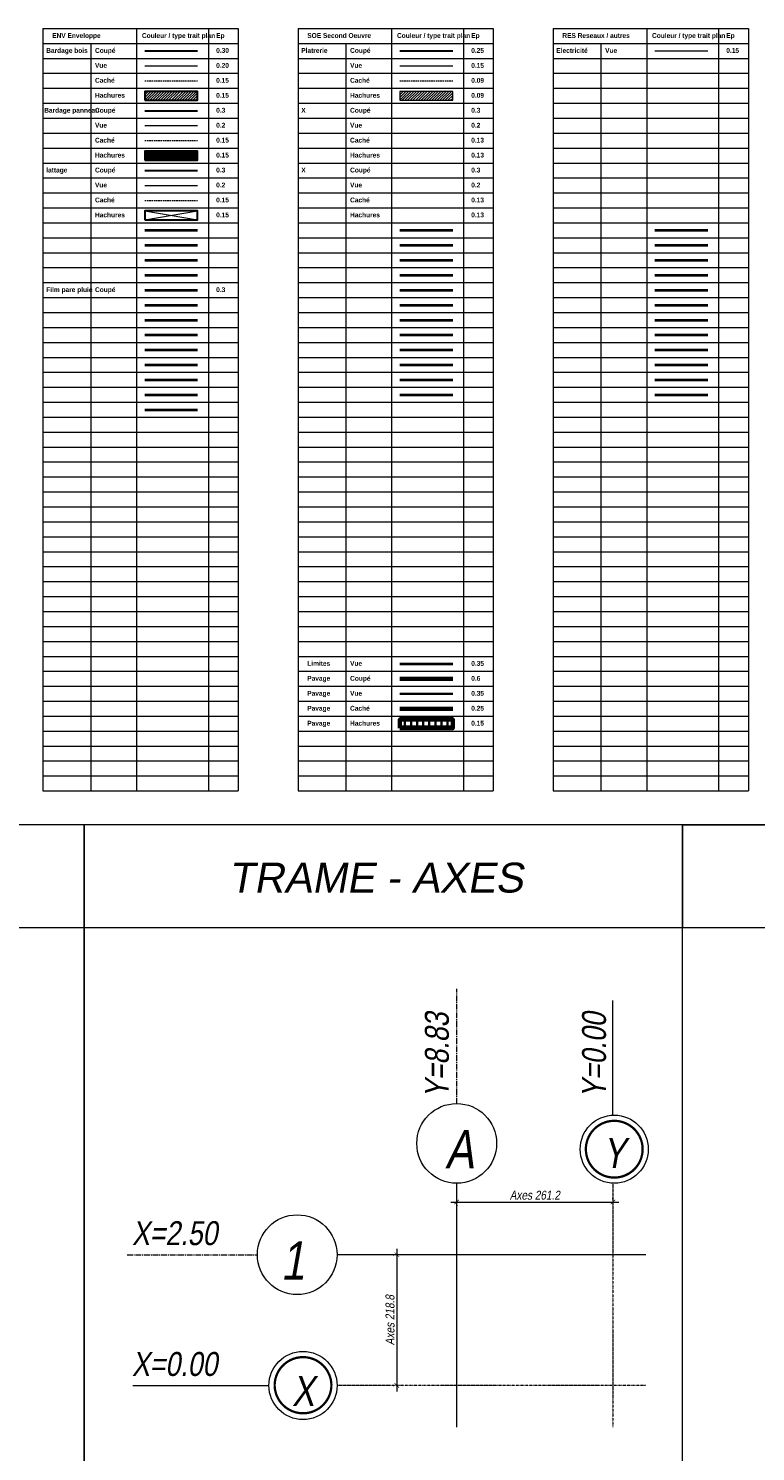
# Model space of a CAD drawing. Header units: centimetres. Extents: x -11246 to 29725, y -11714 to 13666.
# Tile 7 of 79: x -10033 to -8817, y -5798 to -3418. Entities that reach past the tile are written whole.
import ezdxf
from ezdxf.enums import TextEntityAlignment as Align

# ---------------------------------------------------------------- set-up
doc = ezdxf.new("R2010")
doc.units = ezdxf.units.CM
for name, pattern in [('AXES2', [28.575, 19.05, -3.175, 3.175, -3.175]), ('CACHE', [0.375, 0.25, -0.125]), ('CONTINU', [0]), ('DIVISE2', [0.625, 0.25, -0.125, 0, -0.125, 0, -0.125])]:
    doc.linetypes.add(name, pattern=pattern)
for name, color, linetype, lineweight in [('01-STR Béton 1 Cou', 7, 'Continuous', 40), ('02-ENV Bardage bois 1 Cou', 17, 'Continuous', 30), ('02-ENV Bardage bois 2 Vue', 15, 'Continuous', 20), ('02-ENV Bardage bois 3 Cac', 15, 'CACHE', 15), ('02-ENV Bardage bois 4 Hac', 15, 'Continuous', 15), ('02-ENV Bardage panneau 1 Cou', 195, 'Continuous', 30), ('02-ENV Bardage panneau 2 Vue', 193, 'Continuous', 20), ('02-ENV Bardage panneau 3 Cac', 193, 'CACHE', 15), ('02-ENV Bardage panneau 4 Hac', 193, 'Continuous', 15), ('02-ENV Lattage 1 Cou', 35, 'Continuous', 30), ('02-ENV Lattage 2 Vue', 33, 'Continuous', 20), ('02-ENV Lattage 3 Cac', 33, 'CACHE', 15), ('03-SEO Platrerie 1 Cou', 22, 'Continuous', 30), ('03-SEO Platrerie 2 Vue', 22, 'Continuous', 20), ('03-SEO Platrerie 3 Cac', 22, 'CACHE', 15), ('03-SEO Platrerie 4 Hac', 22, 'Continuous', 15), ('03-SOE Limites', 116, 'LIMITE2', 35), ('03-SOE Pavage 1 Coupé', 165, 'Continuous', 60), ('03-SOE Pavage 2 Vue', 165, 'Continuous', 35), ('04-RES Electricité', 20, 'Continuous', 15), ('05-ANO Cartouche', 7, 'Continuous', 0), ('05-ANO Cotations', 7, 'Continuous', 15), ('GO-COTES', 7, 'Continuous', 30), ('STR-GEN-AXES', 240, 'AXES2', 15), ('STR-GEN-AXES-COT', 240, 'Continuous', 0), ('STR-GEN-AXES-GEOMETRE', 180, 'DIVISE2', 15), ('STR-GEN-TXT', 7, 'Continuous', 0)]:
    doc.layers.add(name, color=color, linetype=linetype, lineweight=lineweight)
doc.styles.add('PROJET', font='arial.ttf', dxfattribs={"width": 0.8, "oblique": 10})
doc.styles.add('PROJET-50', font='arial.ttf', dxfattribs={"width": 0.8, "oblique": 10, "height": 0.15})
doc.styles.add('Texte Gras 50', font='ARIALNB.TTF', dxfattribs={"height": 8})
doc.linetypes.add('LIMITE2', pattern='A,6.35,-2.54,[132,ltypeshp.shx,S=2.54,R=0,X=-2.54,Y=0],-2.54,25.4', length=36.83)
doc.dimstyles.new('STR-100', dxfattribs={"dimtxt": 15, "dimasz": 7.5, "dimexe": 5, "dimexo": 6.25, "dimgap": 3.75, "dimtad": 1, "dimdec": 1, "dimrnd": 0.5, "dimzin": 12, "dimdsep": 46, "dimtxsty": 'PROJET', "dimblk": 'ARCHTICK', "dimcen": 9, "dimdle": 10, "dimclrt": 7, "dimaunit": 2, "dimadec": 3, "dimazin": 0, "dimtfac": 1, "dimtdec": 1, "dimtmove": 2, "dimatfit": 0, "dimldrblk": 'ARCHTICK', "dimfxl": 1, "dimtolj": 1, "dimtzin": 0, "dimlwd": -1, "dimarcsym": 0})

# ---------------------------------------------------------------- blocks, each defined once
blk = doc.blocks.new('_ArchTick')
at = {"color": 0, "linetype": 'ByBlock', "const_width": 0.15}
blk.add_lwpolyline([(-0.5, -0.5), (0.5, 0.5)], dxfattribs=at)
blk = doc.blocks.new('*D58')
at = {"layer": 'Defpoints', "color": 0, "transparency": 16777216}
for p in [(-9316.9, -5380.4), (-9055.6, -5380.4), (-9055.6, -5380.4)]:
    blk.add_point(p, dxfattribs=at)
at = {"layer": 'STR-GEN-AXES-COT', "color": 0, "lineweight": -2, "transparency": 16777216}
for p, q in [((-9055.6, -5374.1), (-9055.6, -5375.4)), ((-9316.9, -5386.6), (-9316.9, -5385.4))]:
    blk.add_line(p, q, dxfattribs=at)
at = {"layer": 'STR-GEN-AXES-COT', "color": 0, "transparency": 16777216}
blk.add_line((-9326.9, -5380.4), (-9045.6, -5380.4), dxfattribs=at)
at = {"layer": 'STR-GEN-AXES-COT', "color": 0, "transparency": 16777216, "xscale": 7.5, "yscale": 7.5, "zscale": 7.5, "rotation": 180}
blk.add_blockref('_ArchTick', (-9316.9, -5380.4), dxfattribs=at)
at = {"layer": 'STR-GEN-AXES-COT', "color": 0, "transparency": 16777216, "xscale": 7.5, "yscale": 7.5, "zscale": 7.5}
blk.add_blockref('_ArchTick', (-9055.6, -5380.4), dxfattribs=at)
at = {"layer": 'STR-GEN-AXES-COT', "color": 7, "transparency": 16777216, "insert": (-9186.2, -5369), "char_height": 15, "attachment_point": 5, "style": 'PROJET'}
blk.add_mtext('\\A1;Axes 261.2', dxfattribs=at)
blk = doc.blocks.new('*D59')
at = {"layer": 'Defpoints', "color": 0, "transparency": 16777216}
for p in [(-9416.9, -5468.4), (-9416.9, -5687.2), (-9416.9, -5687.2)]:
    blk.add_point(p, dxfattribs=at)
at = {"layer": 'STR-GEN-AXES-COT', "color": 0, "lineweight": -2, "transparency": 16777216}
for p, q in [((-9423.1, -5468.4), (-9421.9, -5468.4)), ((-9423.1, -5687.2), (-9421.9, -5687.2))]:
    blk.add_line(p, q, dxfattribs=at)
at = {"layer": 'STR-GEN-AXES-COT', "color": 0, "transparency": 16777216}
blk.add_line((-9416.9, -5458.4), (-9416.9, -5697.2), dxfattribs=at)
at = {"layer": 'STR-GEN-AXES-COT', "color": 0, "transparency": 16777216, "xscale": 7.5, "yscale": 7.5, "zscale": 7.5}
for p, rotation in [((-9416.9, -5468.4), 90), ((-9416.9, -5687.2), 270)]:
    blk.add_blockref('_ArchTick', p, dxfattribs=dict(at, rotation=rotation))
at = {"layer": 'STR-GEN-AXES-COT', "color": 7, "transparency": 16777216, "insert": (-9428.3, -5577.8), "char_height": 15, "attachment_point": 5, "rotation": 90, "style": 'PROJET'}
blk.add_mtext('\\A1;Axes 218.8', dxfattribs=at)

msp = doc.modelspace()

# ---------------------------------------------------------------- hatches: boundary and pattern name
at = {"layer": '02-ENV Bardage bois 4 Hac'}
h = msp.add_hatch(dxfattribs=at)
h.set_pattern_fill('ANSI31', color=256, style=0)
h.set_pattern_definition([(45, (-18919.315, -5932.602), (-2.245064, 2.245064), [])])
h.paths.add_polyline_path([(-9838.40332, -3522.9642), (-9838.40332, -3537.9642), (-9750.01641, -3537.9642), (-9750.01641, -3522.9642)])
at = {"layer": '02-ENV Bardage panneau 4 Hac'}
h = msp.add_hatch(dxfattribs=at)
h.set_pattern_fill('ANSI36', color=256, scale=0.5, style=0)
h.set_pattern_definition([(45, (-18745.792, -5932.602), (0.841899, 3.08696304), [3.96875, -0.79375, 0, -0.79375])])
h.paths.add_polyline_path([(-9838.40332, -3622.9642), (-9838.40332, -3637.9642), (-9750.01641, -3637.9642), (-9750.01641, -3622.9642)])
at = {"layer": '03-SEO Platrerie 4 Hac'}
h = msp.add_hatch(dxfattribs=at)
h.set_pattern_fill('ANSI31', color=256, style=0)
h.set_pattern_definition([(45, (-18492.838, -5932.602), (-2.245064, 2.245064), [])])
h.paths.add_polyline_path([(-9411.92629, -3522.9642), (-9411.92629, -3537.9642), (-9323.53938, -3537.9642), (-9323.53938, -3522.9642)])
at = {"layer": '03-SOE Pavage 2 Vue'}
h = msp.add_hatch(dxfattribs=at)
h.set_pattern_fill('AR-B88', color=256, scale=0.05, style=0)
h.set_pattern_definition([(0, (-16545.862, -6332.602), (0, 10.16), []), (90, (-16545.8615, -6332.602), (-5.08, 10.16), [10.16, -10.16])])
h.paths.add_polyline_path([(-9411.92629, -4572.9642), (-9411.92629, -4587.9642), (-9323.53938, -4587.9642), (-9323.53938, -4572.9642)])

# ---------------------------------------------------------------- linework, layer by layer
at = {"layer": '01-STR Béton 1 Cou'}
for p, q in [((-9838.40332, -3755.34694), (-9750.01641, -3755.34694)), ((-9411.92629, -3755.34694), (-9323.53938, -3755.34694)), ((-8985.44925, -3755.34694), (-8897.06234, -3755.34694)), ((-9838.40332, -3780.34694), (-9750.01641, -3780.34694)), ((-9411.92629, -3780.34694), (-9323.53938, -3780.34694)), ((-8985.44925, -3780.34694), (-8897.06234, -3780.34694)), ((-9838.40332, -3805.34694), (-9750.01641, -3805.34694)), ((-9411.92629, -3805.34694), (-9323.53938, -3805.34694)), ((-8985.44925, -3805.34694), (-8897.06234, -3805.34694)), ((-9838.40332, -3830.34694), (-9750.01641, -3830.34694)), ((-9411.92629, -3830.34694), (-9323.53938, -3830.34694)), ((-8985.44925, -3830.34694), (-8897.06234, -3830.34694)), ((-9838.40332, -3855.34694), (-9750.01641, -3855.34694)), ((-9411.92629, -3855.34694), (-9323.53938, -3855.34694)), ((-8985.44925, -3855.34694), (-8897.06234, -3855.34694)), ((-9838.40332, -3880.34694), (-9750.01641, -3880.34694)), ((-9411.92629, -3880.34694), (-9323.53938, -3880.34694)), ((-8985.44925, -3880.34694), (-8897.06234, -3880.34694)), ((-9838.40332, -3905.34694), (-9750.01641, -3905.34694)), ((-9411.92629, -3905.34694), (-9323.53938, -3905.34694)), ((-8985.44925, -3905.34694), (-8897.06234, -3905.34694)), ((-9838.40332, -3930.34694), (-9750.01641, -3930.34694)), ((-9411.92629, -3930.34694), (-9323.53938, -3930.34694)), ((-8985.44925, -3930.34694), (-8897.06234, -3930.34694)), ((-9838.40332, -3955.34694), (-9750.01641, -3955.34694)), ((-9411.92629, -3955.34694), (-9323.53938, -3955.34694)), ((-8985.44925, -3955.34694), (-8897.06234, -3955.34694)), ((-9838.40332, -3980.34694), (-9750.01641, -3980.34694)), ((-9411.92629, -3980.34694), (-9323.53938, -3980.34694)), ((-8985.44925, -3980.34694), (-8897.06234, -3980.34694)), ((-9838.40332, -4005.34694), (-9750.01641, -4005.34694)), ((-9411.92629, -4005.34694), (-9323.53938, -4005.34694)), ((-8985.44925, -4005.34694), (-8897.06234, -4005.34694)), ((-9838.40332, -4030.34694), (-9750.01641, -4030.34694)), ((-9411.92629, -4030.34694), (-9323.53938, -4030.34694)), ((-8985.44925, -4030.34694), (-8897.06234, -4030.34694)), ((-9838.40332, -4055.34694), (-9750.01641, -4055.34694)), ((-9411.92629, -4480.34694), (-9323.53938, -4480.34694))]:
    msp.add_line(p, q, dxfattribs=at)
at = {"layer": '02-ENV Bardage bois 1 Cou'}
msp.add_line((-9838.40332, -3455.34694), (-9750.01641, -3455.34694), dxfattribs=at)
msp.add_lwpolyline([(-9838.40332, -3537.9642), (-9750.01641, -3537.9642), (-9750.01641, -3522.9642), (-9838.40332, -3522.9642)], close=True, dxfattribs=at)
at = {"layer": '02-ENV Bardage bois 2 Vue'}
msp.add_line((-9838.40332, -3480.34694), (-9750.01641, -3480.34694), dxfattribs=at)
at = {"layer": '02-ENV Bardage bois 3 Cac', "ltscale": 10}
msp.add_line((-9838.40332, -3505.34694), (-9750.01641, -3505.34694), dxfattribs=at)
at = {"layer": '02-ENV Bardage panneau 1 Cou'}
msp.add_line((-9838.40332, -3555.34694), (-9750.01641, -3555.34694), dxfattribs=at)
msp.add_lwpolyline([(-9838.40332, -3637.9642), (-9750.01641, -3637.9642), (-9750.01641, -3622.9642), (-9838.40332, -3622.9642)], close=True, dxfattribs=at)
at = {"layer": '02-ENV Bardage panneau 2 Vue'}
msp.add_line((-9838.40332, -3580.34694), (-9750.01641, -3580.34694), dxfattribs=at)
at = {"layer": '02-ENV Bardage panneau 3 Cac', "ltscale": 10}
msp.add_line((-9838.40332, -3605.34694), (-9750.01641, -3605.34694), dxfattribs=at)
at = {"layer": '02-ENV Lattage 1 Cou'}
msp.add_line((-9838.40332, -3655.34694), (-9750.01641, -3655.34694), dxfattribs=at)
msp.add_lwpolyline([(-9838.40332, -3737.9642), (-9750.01641, -3737.9642), (-9750.01641, -3722.9642), (-9838.40332, -3722.9642)], close=True, dxfattribs=at)
at = {"layer": '02-ENV Lattage 2 Vue'}
for p, q in [((-9838.40332, -3680.34694), (-9750.01641, -3680.34694)), ((-9838.40332, -3737.9642), (-9750.01641, -3722.9642)), ((-9838.40332, -3722.9642), (-9750.01641, -3737.9642))]:
    msp.add_line(p, q, dxfattribs=at)
at = {"layer": '02-ENV Lattage 3 Cac', "ltscale": 10}
msp.add_line((-9838.40332, -3705.34694), (-9750.01641, -3705.34694), dxfattribs=at)
at = {"layer": '03-SEO Platrerie 1 Cou'}
msp.add_line((-9411.92629, -3455.34694), (-9323.53938, -3455.34694), dxfattribs=at)
at = {"layer": '03-SEO Platrerie 2 Vue'}
msp.add_line((-9411.92629, -3480.34694), (-9323.53938, -3480.34694), dxfattribs=at)
at = {"layer": '03-SEO Platrerie 3 Cac', "ltscale": 10}
msp.add_line((-9411.92629, -3505.34694), (-9323.53938, -3505.34694), dxfattribs=at)
at = {"layer": '03-SEO Platrerie 4 Hac'}
msp.add_lwpolyline([(-9411.92629, -3537.9642), (-9323.53938, -3537.9642), (-9323.53938, -3522.9642), (-9411.92629, -3522.9642)], close=True, dxfattribs=at)
at = {"layer": '03-SOE Limites'}
msp.add_line((-9411.92629, -4480.34694), (-9323.53938, -4480.34694), dxfattribs=at)
at = {"layer": '03-SOE Pavage 1 Coupé'}
for p, q in [((-9411.92629, -4505.34694), (-9323.53938, -4505.34694)), ((-9411.92629, -4555.34694), (-9323.53938, -4555.34694))]:
    msp.add_line(p, q, dxfattribs=at)
msp.add_lwpolyline([(-9411.92629, -4587.9642), (-9323.53938, -4587.9642), (-9323.53938, -4572.9642), (-9411.92629, -4572.9642)], close=True, dxfattribs=at)
at = {"layer": '03-SOE Pavage 2 Vue'}
msp.add_line((-9411.92629, -4530.34694), (-9323.53938, -4530.34694), dxfattribs=at)
at = {"layer": '04-RES Electricité'}
msp.add_line((-8985.44925, -3455.34694), (-8897.06234, -3455.34694), dxfattribs=at)
at = {"layer": '05-ANO Cartouche'}
for p, q in [((-9939.56625, -4921.24649), (-8939.56625, -4921.24649)), ((-9939.56625, -6416.5511), (-9939.56625, -4921.24649))]:
    msp.add_line(p, q, dxfattribs=at)
for points in [[(-10439.56625, -4921.24649), (-9939.56625, -4921.24649), (-9939.56625, -4749.50251), (-10439.56625, -4749.50251)], [(-9939.56625, -4921.24649), (-8939.56625, -4921.24649), (-8939.56625, -4749.50251), (-9939.56625, -4749.50251)], [(-8939.56625, -4749.50251), (-7939.56625, -4749.50251), (-7939.56625, -6416.5511), (-8939.56625, -6416.5511)], [(-8939.56625, -4921.24649), (-7939.56625, -4921.24649), (-7939.56625, -4749.50251), (-8939.56625, -4749.50251)], [(-10439.56625, -4921.24649), (-9939.56625, -4921.24649), (-9939.56625, -5838.59978), (-10439.56625, -5838.59978)]]:
    msp.add_lwpolyline(points, close=True, dxfattribs=at)
at = {"layer": '05-ANO Cotations'}
for p, q in [((-10008.5859, -3417.79341), (-9682.10886, -3417.79341)), ((-10008.5859, -3417.79341), (-10008.5859, -4692.79341)), ((-9852.10886, -3417.79341), (-9852.10886, -4692.79341)), ((-9732.10886, -3417.79341), (-9732.10886, -4692.79341)), ((-9682.10886, -3417.79341), (-9682.10886, -4692.79341)), ((-9582.10886, -3417.79341), (-9255.63182, -3417.79341)), ((-9582.10886, -3417.79341), (-9582.10886, -4692.79341)), ((-9425.63182, -3417.79341), (-9425.63182, -4692.79341)), ((-9305.63182, -3417.79341), (-9305.63182, -4692.79341)), ((-9255.63182, -3417.79341), (-9255.63182, -4692.79341)), ((-9155.63182, -3417.79341), (-8829.15479, -3417.79341)), ((-9155.63182, -3417.79341), (-9155.63182, -4692.79341)), ((-8999.15479, -3417.79341), (-8999.15479, -4692.79341)), ((-8879.15479, -3417.79341), (-8879.15479, -4692.79341)), ((-8829.15479, -3417.79341), (-8829.15479, -4692.79341)), ((-10008.5859, -3442.79341), (-9682.10886, -3442.79341)), ((-9928.5859, -3442.79341), (-9928.5859, -4692.79341)), ((-9582.10886, -3442.79341), (-9255.63182, -3442.79341)), ((-9502.10886, -3442.79341), (-9502.10886, -4692.79341)), ((-9155.63182, -3442.79341), (-8829.15479, -3442.79341)), ((-9075.63182, -3442.79341), (-9075.63182, -4692.79341)), ((-10008.5859, -3467.79341), (-9682.10886, -3467.79341)), ((-9582.10886, -3467.79341), (-9255.63182, -3467.79341)), ((-9155.63182, -3467.79341), (-8829.15479, -3467.79341)), ((-10008.5859, -3492.79341), (-9682.10886, -3492.79341)), ((-9582.10886, -3492.79341), (-9255.63182, -3492.79341)), ((-9155.63182, -3492.79341), (-8829.15479, -3492.79341)), ((-10008.5859, -3517.79341), (-9682.10886, -3517.79341)), ((-9582.10886, -3517.79341), (-9255.63182, -3517.79341)), ((-9155.63182, -3517.79341), (-8829.15479, -3517.79341)), ((-10008.5859, -3542.79341), (-9682.10886, -3542.79341)), ((-9582.10886, -3542.79341), (-9255.63182, -3542.79341)), ((-9155.63182, -3542.79341), (-8829.15479, -3542.79341)), ((-10008.5859, -3567.79341), (-9682.10886, -3567.79341)), ((-9582.10886, -3567.79341), (-9255.63182, -3567.79341)), ((-9155.63182, -3567.79341), (-8829.15479, -3567.79341)), ((-10008.5859, -3592.79341), (-9682.10886, -3592.79341)), ((-9582.10886, -3592.79341), (-9255.63182, -3592.79341)), ((-9155.63182, -3592.79341), (-8829.15479, -3592.79341)), ((-10008.5859, -3617.79341), (-9682.10886, -3617.79341)), ((-9582.10886, -3617.79341), (-9255.63182, -3617.79341)), ((-9155.63182, -3617.79341), (-8829.15479, -3617.79341)), ((-10008.5859, -3642.79341), (-9682.10886, -3642.79341)), ((-9582.10886, -3642.79341), (-9255.63182, -3642.79341)), ((-9155.63182, -3642.79341), (-8829.15479, -3642.79341)), ((-10008.5859, -3667.79341), (-9682.10886, -3667.79341)), ((-10008.5859, -3667.79341), (-9682.10886, -3667.79341)), ((-9582.10886, -3667.79341), (-9255.63182, -3667.79341)), ((-9582.10886, -3667.79341), (-9255.63182, -3667.79341)), ((-9155.63182, -3667.79341), (-8829.15479, -3667.79341)), ((-9155.63182, -3667.79341), (-8829.15479, -3667.79341)), ((-10008.5859, -3692.79341), (-9682.10886, -3692.79341)), ((-10008.5859, -3692.79341), (-9682.10886, -3692.79341)), ((-9582.10886, -3692.79341), (-9255.63182, -3692.79341)), ((-9582.10886, -3692.79341), (-9255.63182, -3692.79341)), ((-9155.63182, -3692.79341), (-8829.15479, -3692.79341)), ((-9155.63182, -3692.79341), (-8829.15479, -3692.79341)), ((-10008.5859, -3717.79341), (-9682.10886, -3717.79341)), ((-10008.5859, -3717.79341), (-9682.10886, -3717.79341)), ((-9582.10886, -3717.79341), (-9255.63182, -3717.79341)), ((-9582.10886, -3717.79341), (-9255.63182, -3717.79341)), ((-9155.63182, -3717.79341), (-8829.15479, -3717.79341)), ((-9155.63182, -3717.79341), (-8829.15479, -3717.79341)), ((-10008.5859, -3742.79341), (-9682.10886, -3742.79341)), ((-9582.10886, -3742.79341), (-9255.63182, -3742.79341)), ((-9155.63182, -3742.79341), (-8829.15479, -3742.79341)), ((-10008.5859, -3767.79341), (-9682.10886, -3767.79341)), ((-9582.10886, -3767.79341), (-9255.63182, -3767.79341)), ((-9155.63182, -3767.79341), (-8829.15479, -3767.79341)), ((-10008.5859, -3792.79341), (-9682.10886, -3792.79341)), ((-9582.10886, -3792.79341), (-9255.63182, -3792.79341)), ((-9155.63182, -3792.79341), (-8829.15479, -3792.79341)), ((-10008.5859, -3817.79341), (-9682.10886, -3817.79341)), ((-9582.10886, -3817.79341), (-9255.63182, -3817.79341)), ((-9155.63182, -3817.79341), (-8829.15479, -3817.79341)), ((-10008.5859, -3842.79341), (-9682.10886, -3842.79341)), ((-9582.10886, -3842.79341), (-9255.63182, -3842.79341)), ((-9155.63182, -3842.79341), (-8829.15479, -3842.79341)), ((-10008.5859, -3867.79341), (-9682.10886, -3867.79341)), ((-9582.10886, -3867.79341), (-9255.63182, -3867.79341)), ((-9155.63182, -3867.79341), (-8829.15479, -3867.79341)), ((-10008.5859, -3892.79341), (-9682.10886, -3892.79341)), ((-9582.10886, -3892.79341), (-9255.63182, -3892.79341)), ((-9155.63182, -3892.79341), (-8829.15479, -3892.79341)), ((-10008.5859, -3917.79341), (-9682.10886, -3917.79341)), ((-9582.10886, -3917.79341), (-9255.63182, -3917.79341)), ((-9155.63182, -3917.79341), (-8829.15479, -3917.79341)), ((-10008.5859, -3942.79341), (-9682.10886, -3942.79341)), ((-9582.10886, -3942.79341), (-9255.63182, -3942.79341)), ((-9155.63182, -3942.79341), (-8829.15479, -3942.79341)), ((-10008.5859, -3967.79341), (-9682.10886, -3967.79341)), ((-9582.10886, -3967.79341), (-9255.63182, -3967.79341)), ((-9155.63182, -3967.79341), (-8829.15479, -3967.79341)), ((-10008.5859, -3992.79341), (-9682.10886, -3992.79341)), ((-9582.10886, -3992.79341), (-9255.63182, -3992.79341)), ((-9155.63182, -3992.79341), (-8829.15479, -3992.79341)), ((-10008.5859, -4017.79341), (-9682.10886, -4017.79341)), ((-9582.10886, -4017.79341), (-9255.63182, -4017.79341)), ((-9155.63182, -4017.79341), (-8829.15479, -4017.79341)), ((-10008.5859, -4042.79341), (-9682.10886, -4042.79341)), ((-9582.10886, -4042.79341), (-9255.63182, -4042.79341)), ((-9155.63182, -4042.79341), (-8829.15479, -4042.79341)), ((-10008.5859, -4067.79341), (-9682.10886, -4067.79341)), ((-9582.10886, -4067.79341), (-9255.63182, -4067.79341)), ((-9155.63182, -4067.79341), (-8829.15479, -4067.79341)), ((-10008.5859, -4092.79341), (-9682.10886, -4092.79341)), ((-9582.10886, -4092.79341), (-9255.63182, -4092.79341)), ((-9155.63182, -4092.79341), (-8829.15479, -4092.79341)), ((-10008.5859, -4117.79341), (-9682.10886, -4117.79341)), ((-9582.10886, -4117.79341), (-9255.63182, -4117.79341)), ((-9155.63182, -4117.79341), (-8829.15479, -4117.79341)), ((-10008.5859, -4142.79341), (-9682.10886, -4142.79341)), ((-9582.10886, -4142.79341), (-9255.63182, -4142.79341)), ((-9155.63182, -4142.79341), (-8829.15479, -4142.79341)), ((-10008.5859, -4167.79341), (-9682.10886, -4167.79341)), ((-9582.10886, -4167.79341), (-9255.63182, -4167.79341)), ((-9155.63182, -4167.79341), (-8829.15479, -4167.79341)), ((-10008.5859, -4192.79341), (-9682.10886, -4192.79341)), ((-9582.10886, -4192.79341), (-9255.63182, -4192.79341)), ((-9155.63182, -4192.79341), (-8829.15479, -4192.79341)), ((-10008.5859, -4217.79341), (-9682.10886, -4217.79341)), ((-9582.10886, -4217.79341), (-9255.63182, -4217.79341)), ((-9155.63182, -4217.79341), (-8829.15479, -4217.79341)), ((-10008.5859, -4242.79341), (-9682.10886, -4242.79341)), ((-9582.10886, -4242.79341), (-9255.63182, -4242.79341)), ((-9155.63182, -4242.79341), (-8829.15479, -4242.79341)), ((-10008.5859, -4267.79341), (-9682.10886, -4267.79341)), ((-9582.10886, -4267.79341), (-9255.63182, -4267.79341)), ((-9155.63182, -4267.79341), (-8829.15479, -4267.79341)), ((-10008.5859, -4292.79341), (-9682.10886, -4292.79341)), ((-9582.10886, -4292.79341), (-9255.63182, -4292.79341)), ((-9155.63182, -4292.79341), (-8829.15479, -4292.79341)), ((-10008.5859, -4317.79341), (-9682.10886, -4317.79341)), ((-9582.10886, -4317.79341), (-9255.63182, -4317.79341)), ((-9155.63182, -4317.79341), (-8829.15479, -4317.79341)), ((-10008.5859, -4342.79341), (-9682.10886, -4342.79341)), ((-9582.10886, -4342.79341), (-9255.63182, -4342.79341)), ((-9155.63182, -4342.79341), (-8829.15479, -4342.79341)), ((-10008.5859, -4367.79341), (-9682.10886, -4367.79341)), ((-9582.10886, -4367.79341), (-9255.63182, -4367.79341)), ((-9155.63182, -4367.79341), (-8829.15479, -4367.79341)), ((-10008.5859, -4392.79341), (-9682.10886, -4392.79341)), ((-9582.10886, -4392.79341), (-9255.63182, -4392.79341)), ((-9155.63182, -4392.79341), (-8829.15479, -4392.79341)), ((-10008.5859, -4417.79341), (-9682.10886, -4417.79341)), ((-9582.10886, -4417.79341), (-9255.63182, -4417.79341)), ((-9155.63182, -4417.79341), (-8829.15479, -4417.79341)), ((-10008.5859, -4442.79341), (-9682.10886, -4442.79341)), ((-9582.10886, -4442.79341), (-9255.63182, -4442.79341)), ((-9155.63182, -4442.79341), (-8829.15479, -4442.79341)), ((-10008.5859, -4467.79341), (-9682.10886, -4467.79341)), ((-9582.10886, -4467.79341), (-9255.63182, -4467.79341)), ((-9155.63182, -4467.79341), (-8829.15479, -4467.79341)), ((-10008.5859, -4492.79341), (-9682.10886, -4492.79341)), ((-9582.10886, -4492.79341), (-9255.63182, -4492.79341)), ((-9155.63182, -4492.79341), (-8829.15479, -4492.79341)), ((-10008.5859, -4517.79341), (-9682.10886, -4517.79341)), ((-9582.10886, -4517.79341), (-9255.63182, -4517.79341)), ((-9155.63182, -4517.79341), (-8829.15479, -4517.79341)), ((-10008.5859, -4542.79341), (-9682.10886, -4542.79341)), ((-9582.10886, -4542.79341), (-9255.63182, -4542.79341)), ((-9155.63182, -4542.79341), (-8829.15479, -4542.79341)), ((-10008.5859, -4567.79341), (-9682.10886, -4567.79341)), ((-9582.10886, -4567.79341), (-9255.63182, -4567.79341)), ((-9155.63182, -4567.79341), (-8829.15479, -4567.79341)), ((-10008.5859, -4592.79341), (-9682.10886, -4592.79341)), ((-9582.10886, -4592.79341), (-9255.63182, -4592.79341)), ((-9155.63182, -4592.79341), (-8829.15479, -4592.79341)), ((-10008.5859, -4617.79341), (-9682.10886, -4617.79341)), ((-9582.10886, -4617.79341), (-9255.63182, -4617.79341)), ((-9155.63182, -4617.79341), (-8829.15479, -4617.79341)), ((-10008.5859, -4642.79341), (-9682.10886, -4642.79341)), ((-9582.10886, -4642.79341), (-9255.63182, -4642.79341)), ((-9155.63182, -4642.79341), (-8829.15479, -4642.79341)), ((-10008.5859, -4667.79341), (-9682.10886, -4667.79341)), ((-9582.10886, -4667.79341), (-9255.63182, -4667.79341)), ((-9155.63182, -4667.79341), (-8829.15479, -4667.79341)), ((-10008.5859, -4692.79341), (-9682.10886, -4692.79341)), ((-9582.10886, -4692.79341), (-9255.63182, -4692.79341)), ((-9155.63182, -4692.79341), (-8829.15479, -4692.79341))]:
    msp.add_line(p, q, dxfattribs=at)
at = {"layer": 'STR-GEN-AXES', "ltscale": 0.03}
for p, q in [((-9316.85494, -5756.59222), (-9316.85494, -5348.91071)), ((-9000.80136, -5468.41787), (-9516.85494, -5468.41789))]:
    msp.add_line(p, q, dxfattribs=at)
at = {"layer": 'STR-GEN-AXES', "ltscale": 0.5}
for points in [[(-9316.85494, -5215.68534), (-9316.85494, -5024.05596)], [(-9868.07795, -5468.4179), (-9650.18825, -5468.4179)]]:
    msp.add_lwpolyline(points, dxfattribs=at)
at = {"layer": 'STR-GEN-AXES', "linetype": 'Continuous'}
for centre in [(-9316.85494, -5282.28003), (-9583.52161, -5468.4179)]:
    msp.add_circle(centre, 66.66667, dxfattribs=at)
at = {"layer": 'STR-GEN-AXES-GEOMETRE', "ltscale": 2}
for p, q in [((-9055.63011, -5348.91073), (-9055.63011, -5756.59223)), ((-9000.80136, -5687.18448), (-9516.85494, -5687.18451))]:
    msp.add_line(p, q, dxfattribs=at)
at = {"layer": 'STR-GEN-AXES-GEOMETRE', "linetype": 'CONTINU'}
for points in [[(-9055.63011, -5235.00448), (-9055.63011, -5043.41108)], [(-9858.36443, -5687.18452), (-9630.76119, -5687.18452)]]:
    msp.add_lwpolyline(points, dxfattribs=at)
at = {"layer": 'STR-GEN-AXES-GEOMETRE', "linetype": 'Continuous', "const_width": 3.79688}
for points in [[(-9005.98928, -5291.00391, 1), (-9100.89052, -5292.98327, 1)], [(-9100.89052, -5292.98327, 1), (-9005.98928, -5291.00391, 1)], [(-9526.35745, -5686.19484, 1), (-9621.25868, -5688.1742, 1)], [(-9621.269, -5687.18452, 1), (-9526.36777, -5685.20516, 1)]]:
    msp.add_lwpolyline(points, format="xyb", dxfattribs=at)
at = {"layer": 'STR-GEN-AXES-GEOMETRE', "linetype": 'Continuous'}
for centre in [(-9053.4399, -5291.99359), (-9573.80807, -5687.18452)]:
    msp.add_circle(centre, 56.95313, dxfattribs=at)

# ---------------------------------------------------------------- texts
at = {"layer": '01-STR Béton 1 Cou', "char_height": 8, "width": 108.4772181, "attachment_point": 1, "style": 'Texte Gras 50'}
for s, insert in [('ENV Enveloppe', (-9993.18961, -3425.6049)), ('Couleur / type trait plan', (-9843.19392, -3425.6049)), ('Ep', (-9719.04963, -3425.6049)), ('SOE Second Oeuvre', (-9566.71257, -3425.6049)), ('Couleur / type trait plan', (-9416.71688, -3425.6049)), ('Ep', (-9292.57259, -3425.6049)), ('RES Reseaux / autres', (-9140.23553, -3425.6049)), ('Couleur / type trait plan', (-8990.23985, -3425.6049)), ('Ep', (-8866.09556, -3425.6049)), ('Coupé', (-9921.60984, -3450.6049)), ('0.30', (-9719.04963, -3450.6049)), ('Coupé', (-9495.1328, -3450.6049)), ('0.25', (-9292.57259, -3450.6049)), ('Vue', (-9068.65576, -3450.6049)), ('0.15', (-8866.09556, -3450.6049)), ('Vue', (-9921.60984, -3475.6049)), ('0.20', (-9719.04963, -3475.6049)), ('Vue', (-9495.1328, -3475.6049)), ('0.15', (-9292.57259, -3475.6049)), ('Caché', (-9921.60984, -3500.6049)), ('0.15', (-9719.04963, -3500.6049)), ('Caché', (-9495.1328, -3500.6049)), ('0.09', (-9292.57259, -3500.6049)), ('Hachures', (-9921.60984, -3525.6049)), ('0.15', (-9719.04963, -3525.6049)), ('Hachures', (-9495.1328, -3525.6049)), ('0.09', (-9292.57259, -3525.6049)), ('Coupé', (-9921.60984, -3550.6049)), ('0.3', (-9719.04963, -3550.6049)), ('Coupé', (-9495.1328, -3550.6049)), ('0.3', (-9292.57259, -3550.6049)), ('Vue', (-9921.60984, -3575.6049)), ('0.2', (-9719.04963, -3575.6049)), ('Vue', (-9495.1328, -3575.6049)), ('0.2', (-9292.57259, -3575.6049)), ('Caché', (-9921.60984, -3600.6049)), ('0.15', (-9719.04963, -3600.6049)), ('Caché', (-9495.1328, -3600.6049)), ('0.13', (-9292.57259, -3600.6049)), ('Hachures', (-9921.60984, -3625.6049)), ('0.15', (-9719.04963, -3625.6049)), ('Hachures', (-9495.1328, -3625.6049)), ('0.13', (-9292.57259, -3625.6049)), ('Coupé', (-9921.60984, -3650.6049)), ('0.3', (-9719.04963, -3650.6049)), ('Coupé', (-9495.1328, -3650.6049)), ('0.3', (-9292.57259, -3650.6049)), ('Vue', (-9921.60984, -3675.6049)), ('0.2', (-9719.04963, -3675.6049)), ('Vue', (-9495.1328, -3675.6049)), ('0.2', (-9292.57259, -3675.6049)), ('Caché', (-9921.60984, -3700.6049)), ('0.15', (-9719.04963, -3700.6049)), ('Caché', (-9495.1328, -3700.6049)), ('0.13', (-9292.57259, -3700.6049)), ('Hachures', (-9921.60984, -3725.6049)), ('0.15', (-9719.04963, -3725.6049)), ('Hachures', (-9495.1328, -3725.6049)), ('0.13', (-9292.57259, -3725.6049)), ('Coupé', (-9921.60984, -3850.6049)), ('0.3', (-9719.04963, -3850.6049)), ('Limites', (-9566.71257, -4475.6049)), ('Vue', (-9495.1328, -4475.6049)), ('0.35', (-9292.57259, -4475.6049)), ('Pavage', (-9566.71257, -4500.6049)), ('Coupé', (-9495.1328, -4500.6049)), ('0.6', (-9292.57259, -4500.6049)), ('Pavage', (-9566.71257, -4525.6049)), ('Vue', (-9495.1328, -4525.6049)), ('0.35', (-9292.57259, -4525.6049)), ('Pavage', (-9566.71257, -4550.6049)), ('Caché', (-9495.1328, -4550.6049)), ('0.25', (-9292.57259, -4550.6049)), ('Pavage', (-9566.71257, -4575.6049)), ('Hachures', (-9495.1328, -4575.6049)), ('0.15', (-9292.57259, -4575.6049))]:
    msp.add_mtext(s, dxfattribs=dict(at, insert=insert))
at = {"layer": '01-STR Béton 1 Cou', "color": 2, "char_height": 8, "width": 108.4772181, "attachment_point": 1, "style": 'Texte Gras 50'}
for s, insert in [('Bardage bois', (-10003.18961, -3450.6049)), ('Platrerie', (-9576.71257, -3450.6049)), ('Electricité', (-9150.23553, -3450.6049)), ('Bardage panneau', (-10006.56367, -3550.6049)), ('X', (-9576.71257, -3550.6049)), ('lattage', (-10003.18961, -3650.6049)), ('X', (-9576.71257, -3650.6049)), ('Film pare pluie', (-10003.18961, -3850.6049))]:
    msp.add_mtext(s, dxfattribs=dict(at, insert=insert))
at = {"layer": 'GO-COTES', "linetype": 'Continuous', "ltscale": 0.3, "style": 'PROJET-50', "oblique": 10, "width": 0.8}
msp.add_text('Y=8.83', height=40, rotation=90, dxfattribs=at).set_placement((-9330.01802, -5206.25421, 0))
msp.add_text('X=2.50', height=40, dxfattribs=at).set_placement((-9859.83366, -5452.42924, 0))
at = {"layer": 'STR-GEN-AXES', "char_height": 64, "attachment_point": 5, "style": 'PROJET-50'}
for s, insert in [('A', (-9312.21387, -5292.05794)), ('{\\fArial|b0|i0|c0|p34;1}', (-9591.01312, -5478.1958))]:
    msp.add_mtext(s, dxfattribs=dict(at, insert=insert))
at = {"layer": 'STR-GEN-AXES-GEOMETRE', "linetype": 'Continuous', "ltscale": 0.3, "style": 'PROJET-50', "oblique": 10, "width": 0.8}
msp.add_text('Y=0.00', height=40, rotation=90, dxfattribs=at).set_placement((-9067.24575, -5206.11686, 0))
msp.add_text('X=0.00', height=40, dxfattribs=at).set_placement((-9859.87397, -5671.17754))
at = {"layer": 'STR-GEN-AXES-GEOMETRE', "linetype": 'Continuous', "char_height": 50, "attachment_point": 5, "style": 'PROJET-50'}
for s, insert in [('Y', (-9053.41014, -5298.20977)), ('X', (-9573.52886, -5696.36946))]:
    msp.add_mtext(s, dxfattribs=dict(at, insert=insert))
at = {"layer": 'STR-GEN-TXT', "style": 'PROJET', "oblique": 10}
msp.add_text('TRAME - AXES', height=50, dxfattribs=at).set_placement((-9452.18013, -4837.82662), align=Align.MIDDLE_CENTER)

# ---------------------------------------------------------------- dimensions: what is measured, and where the dimension line sits
at = {"layer": 'STR-GEN-AXES-COT'}
dim = msp.add_linear_dim(base=(-9055.63011, -5380.37895), p1=(-9316.85494, -5380.37894), p2=(-9055.63011, -5380.37895), text='Axes <>', dimstyle='STR-100', override={"dimrnd": 0}, dxfattribs=at)
dim.commit()
dim.dimension.update_dxf_attribs({"geometry": '*D58', "text_midpoint": (-9186.24252, -5368.97036)})
dim = msp.add_linear_dim(base=(-9416.85485, -5687.1845), p1=(-9416.85485, -5468.41788), p2=(-9416.85482, -5687.1845), angle=90, text='Axes <>', dimstyle='STR-100', override={"dimrnd": 0}, dxfattribs=at)
dim.commit()
dim.dimension.update_dxf_attribs({"geometry": '*D59', "text_midpoint": (-9428.26345, -5577.80119)})

doc.saveas('drawing.dxf')
